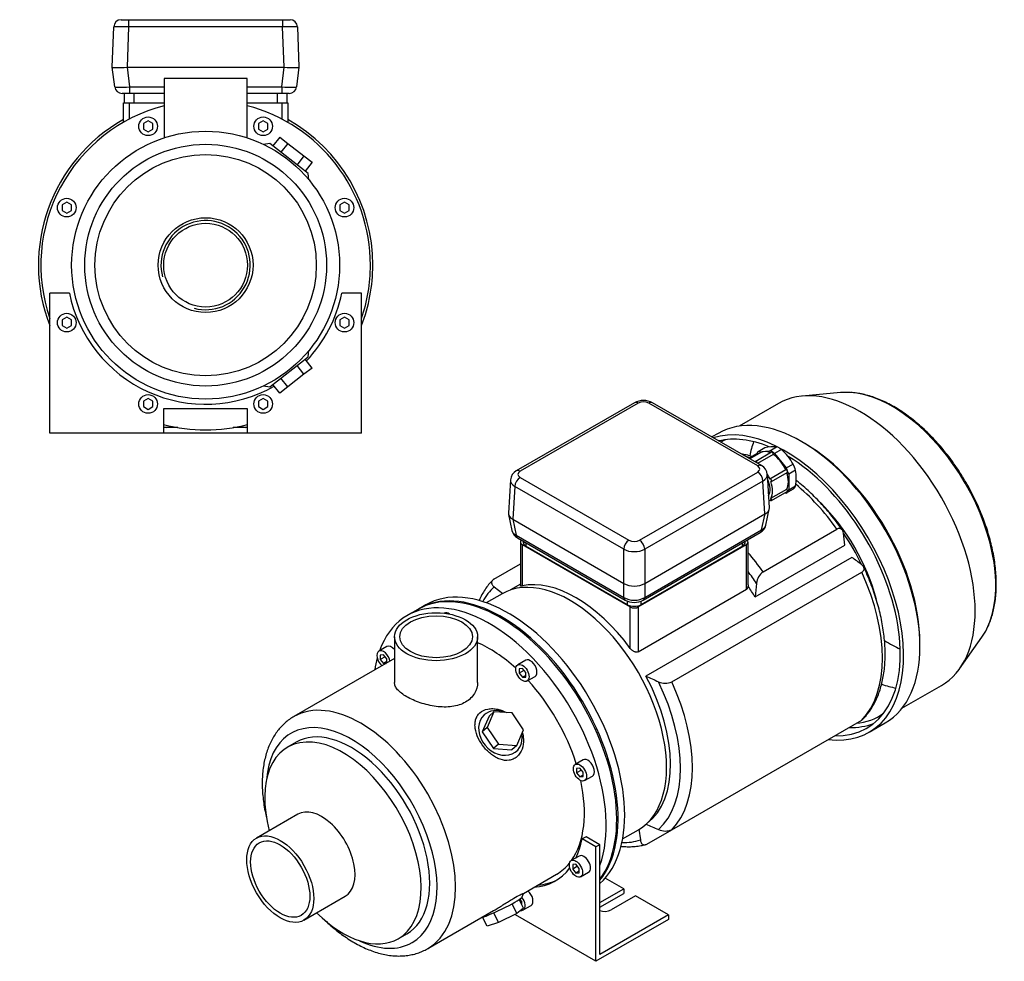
# Model space of a CAD drawing. Header units: millimetres. Extents: x 109 to 1180, y 13 to 791.
# Tile 2 of 2: x 653 to 1180, y 13 to 518. Entities that reach past the tile are written whole.
import ezdxf

# ---------------------------------------------------------------- set-up
doc = ezdxf.new("R2010")
doc.units = ezdxf.units.MM
for name, color, linetype in [('BASETTA_MEC_80-9', 7, 'Continuous'), ('CARCASSA_MEC_90', 7, 'Continuous'), ('COPRIVENTOLA_MEC', 7, 'Continuous'), ('CORPO_MH_9_[2-3]', 7, 'Continuous'), ('FLANGIA_MOTORE_T', 7, 'Continuous'), ('GHIERA_PG13_5_CO', 7, 'Continuous'), ('STAFFA_3-5-9_INT', 7, 'Continuous')]:
    doc.layers.add(name, color=color, linetype=linetype)

# ---------------------------------------------------------------- blocks, each defined once
blk = doc.blocks.new('SE')
at = {"layer": 'BASETTA_MEC_80-9', "color": 7, "linetype": 'Continuous'}
for p, q in [((982.01, 312.48), (918.72, 275.94)), ((984.01, 312.28), (920.72, 275.74)), ((1048, 278.6), (989.66, 312.28)), ((1050, 278.8), (991.66, 312.48)), ((984.71, 238.8), (1048, 275.34)), ((915.56, 271.17), (914.48, 253.33)), ((920.72, 272.48), (979.06, 238.8)), ((1050.82, 270.55), (987.54, 234.01)), ((1051.89, 252.88), (1050.82, 270.55)), ((1054.24, 256.19), (1053.16, 274.02)), ((917.9, 267.69), (916.83, 250.02)), ((976.23, 234.01), (917.9, 267.69)), ((1052.35, 246.87), (1054.18, 255.48)), ((914.54, 252.62), (916.37, 244.01)), ((916.79, 250.05), (918.61, 241.48)), ((916.83, 250.02), (976.23, 215.73)), ((987.54, 215.73), (1051.89, 252.88)), ((1050.11, 244.34), (1051.93, 252.9)), ((986.69, 206.75), (1049.3, 242.9)), ((987.5, 208.19), (1050.11, 244.34)), ((918.61, 241.48), (976.27, 208.19)), ((919.42, 240.04), (977.08, 206.75)), ((922.44, 238.3), (922.44, 237.78)), ((923.9, 237.45), (923.9, 235.73)), ((1039.87, 235.73), (1039.87, 237.45)), ((1041.33, 237.78), (1041.33, 238.3)), ((978.35, 204.3), (923.9, 235.73)), ((976.23, 215.73), (976.23, 234.01)), ((1039.87, 235.73), (985.42, 204.3)), ((987.54, 234.01), (987.54, 215.73)), ((976.27, 208.19), (976.27, 215.7)), ((987.5, 215.7), (987.5, 208.19)), ((978.35, 204.3), (978.35, 206.18)), ((985.42, 206.16), (985.42, 204.3))]:
    blk.add_line(p, q, dxfattribs=at)
for centre, radius, start, end in [((986.84, 303.5), 10.19, 61.736, 118.264), ((921.51, 270.67), 5.96, 117.8551, 175.2508), ((1047.32, 273.64), 5.81, 3.6324, 62.5987), ((922.2, 245.3), 5.95, 192.5403, 242.1359), ((1046.52, 248.15), 5.94, 297.9576, 347.6846), ((981.89, 215.67), 10.13, 241.6744, 298.3256)]:
    blk.add_arc(centre, radius, start, end, dxfattribs=at)
for centre, major_axis, ratio, start_param, end_param in [((984.01, 309.01), (2, -3.46), 0.57735, 2.356194, 3.141593), ((986.84, 310.64), (4, 0), 0.578054, 0.786007, 2.355586), ((989.66, 309.01), (-2, -3.46), 0.57735, 3.141593, 3.926991), ((920.72, 272.48), (2, -3.46), 0.57735, 2.356194, 3.141871), ((923.56, 274.11), (4, 0), 0.576647, 2.356803, 3.926382), ((1048, 275.33), (-2, -3.46), 0.57735, 3.133327, 3.926991), ((1045.16, 276.97), (-4, 0), 0.576647, 2.356803, 3.926382), ((1048, 272.07), (2, -3.46), 0.57735, 0.820305, 2.356194), ((923.56, 270.84), (8, -0.24), 0.576999, 3.124249, 3.943803), ((920.72, 269.21), (2, 3.46), 0.57735, 0.785398, 2.321288), ((1045.16, 273.7), (-8, -0.24), 0.576999, 2.339382, 3.157783), ((922.51, 253.57), (8.03, 0.6), 0.572756, 3.063966, 3.876802), ((1046.21, 256.43), (-8.03, 0.6), 0.572756, 2.406383, 3.219219), ((924.31, 245.12), (7.99, 0.83), 0.573109, 3.20224, 3.859822), ((1047.3, 246.36), (-2, 3.46), 0.57735, 3.141593, 3.804818), ((1044.41, 247.98), (-7.99, 0.83), 0.573109, 2.423363, 3.080945), ((921.42, 243.5), (2, 3.46), 0.57735, 2.478368, 3.141593), ((927.44, 237.78), (5, 0), 0.57735, 3.141593, 3.926991), ((979.06, 235.53), (2, 3.46), 0.57735, 0.785398, 2.321288), ((981.89, 240.43), (-4, 0), 0.578054, 0.786007, 2.355586), ((984.71, 235.53), (-2, 3.46), 0.57735, 3.961897, 5.497787), ((1036.33, 237.78), (-5, 0), 0.57735, 2.356194, 3.141593), ((981.89, 237.17), (8, 0), 0.557214, 3.9276, 5.497178), ((981.89, 219.3), (-8, 0), 0.630132, 0.792825, 2.348768), ((981.89, 211.88), (-8, 0), 0.647258, 0.792825, 2.348768), ((979.08, 210.21), (2, 3.46), 0.57735, 2.478368, 3.142401), ((984.69, 210.21), (-2, 3.46), 0.57735, 3.141754, 3.804818), ((981.89, 206.34), (5, 0), 0.57735, 3.926991, 5.497787)]:
    blk.add_ellipse(centre, major_axis=major_axis, ratio=ratio, start_param=start_param, end_param=end_param, dxfattribs=at)
for points in [[(916.83, 250.02), (916.81, 250.04), (916.79, 250.05)], [(1051.93, 252.9), (1051.91, 252.89), (1051.89, 252.88)], [(976.27, 215.7), (976.25, 215.72), (976.23, 215.73)], [(987.54, 215.73), (987.52, 215.72), (987.5, 215.7)]]:
    blk.add_open_spline(points, degree=2, dxfattribs=at)
at = {"layer": 'CARCASSA_MEC_90', "color": 7, "linetype": 'Continuous'}
for p, q in [((1050.86, 221.96), (1090.39, 244.78)), ((920.9, 237.78), (920.9, 214.34)), ((1042.87, 215.01), (1042.87, 237.78)), ((921.78, 236.55), (979.76, 203.07)), ((921.78, 236.55), (921.78, 214.34)), ((984.01, 203.07), (1041.99, 236.55)), ((1041.99, 212.56), (1041.99, 236.55)), ((1046.59, 208.49), (1094.67, 236.26)), ((1098.48, 229.66), (988.17, 165.97)), ((906.71, 217.94), (920.9, 226.13)), ((1001.97, 162.94), (1103.73, 221.69)), ((906.88, 213.82), (911.55, 210.28)), ((920.9, 215.25), (915.61, 212.19)), ((984.01, 179.09), (1041.99, 212.56)), ((1047.38, 215.73), (1046.59, 208.49)), ((979.76, 180.86), (979.76, 203.07)), ((984.01, 203.07), (984.01, 179.09)), ((1001.97, 83.74), (1103.73, 142.49)), ((988.11, 86.62), (988.28, 86.72)), ((984.42, 84.07), (985.15, 78.25)), ((988.64, 76.04), (1001.97, 83.74))]:
    blk.add_line(p, q, dxfattribs=at)
for centre, radius, start, end in [((287.23, 138.05), 813.39, 6.93431, 7.38313), ((609.71, -420.51), 813.39, 52.61687, 53.06569), ((1055.97, 215.01), 8.62, 126.351, 175.2134), ((1040.98, 214.16), 1.89, 302.4688, 0.1836), ((1480.35, 1276), 1214.25, 246.08791, 246.43153), ((998.51, 170.87), 8.65, 244.8702, 293.5654), ((1480.35, 1196.8), 1214.25, 246.08791, 246.43153), ((998.51, 91.64), 8.62, 244.7866, 293.649)]:
    blk.add_arc(centre, radius, start, end, dxfattribs=at)
for centre, major_axis, start_param, end_param in [((1056.1, 209.59), (-41.5, 71.88), -0.572932, -0.536903), ((1056.1, 209.59), (-41.5, 71.88), 4.873724, 5.287174), ((1064.97, 214.71), (-35, 60.62), 4.269513, 5.156238), ((1062.85, 213.48), (-36.25, 62.79), 4.578505, 4.846414), ((923.9, 237.78), (3, 0), 2.489579, 3.926991), ((1039.87, 237.78), (-3, 0), 2.356194, 3.793606), ((1016.57, 186.76), (-41.5, 71.88), 4.873724, 5.033102), ((1013.09, 184.75), (-39.43, 68.3), 4.835465, 4.934401), ((1056.1, 209.59), (41.5, -71.88), 0.161335, 1.409461), ((950.77, 148.78), (-36.25, 62.79), 4.896727, 6.098847), ((950.86, 148.83), (-39.43, 68.3), 0.123076, 0.332793), ((1012.29, 184.29), (-36.25, 62.79), 4.764971, 4.858829), ((981.89, 204.3), (-3, 0), 0.785398, 2.356194), ((950.07, 148.37), (36.25, -62.79), 0.067278, 1.518214), ((950.86, 148.83), (39.43, -68.3), 0.123076, 1.44772), ((954.34, 150.84), (41.5, -71.88), 0.161335, 1.409461), ((950.86, 148.83), (39.43, -68.3), 5.950393, 6.160109)]:
    blk.add_ellipse(centre, major_axis=major_axis, ratio=0.57735, start_param=start_param, end_param=end_param, dxfattribs=at)
for points, knots in [([(1044.89, 283.67), (1043.88, 283.98), (1041.97, 284.5), (1040.08, 284.9), (1039.18, 285.06)], [0.68622913, 0.68622913, 0.68622913, 0.68622913, 0.72677658, 0.76324708, 0.76324708, 0.76324708, 0.76324708]), ([(1093.28, 244.31), (1093.19, 244.44), (1092.23, 245.83), (1090.14, 248.69), (1087.16, 252.51), (1084.03, 256.22), (1080.81, 259.75), (1077.5, 263.11), (1074.11, 266.28), (1071.12, 268.84), (1069.26, 270.33), (1068.56, 270.87)], [0, 0, 0, 0, 0.0040869, 0.0520282, 0.0999918, 0.1479807, 0.196001, 0.2440587, 0.2921593, 0.3403075, 0.3688413, 0.3688413, 0.3688413, 0.3688413]), ([(1093.88, 242.58), (1093.81, 243.07), (1093.69, 243.51), (1093.43, 244.08), (1093.32, 244.26), (1093.08, 244.57), (1092.95, 244.71), (1092.65, 244.94), (1092.48, 245.03), (1092.12, 245.15), (1091.93, 245.18), (1091.62, 245.18), (1091.52, 245.17), (1091.3, 245.14), (1091.19, 245.12), (1090.86, 245.02), (1090.63, 244.92), (1090.39, 244.78)], [0, 0, 0, 0, 0.25, 0.25, 0.375, 0.375, 0.5, 0.5, 0.625, 0.625, 0.75, 0.75, 0.8125, 0.8125, 0.875, 0.875, 1, 1, 1, 1]), ([(1103.73, 221.69), (1103.96, 221.82), (1104.16, 221.97), (1104.49, 222.29), (1104.63, 222.46), (1104.84, 222.82), (1104.9, 223), (1104.98, 223.37), (1104.99, 223.56), (1104.94, 223.93), (1104.89, 224.12), (1104.74, 224.48), (1104.64, 224.66), (1104.4, 225.01), (1104.26, 225.18), (1103.93, 225.5), (1103.75, 225.66), (1103.56, 225.81)], [0, 0, 0, 0, 0.125, 0.125, 0.25, 0.25, 0.375, 0.375, 0.5, 0.5, 0.625, 0.625, 0.75, 0.75, 0.875, 0.875, 1, 1, 1, 1]), ([(1104.37, 143), (1104.99, 143.65), (1106.18, 144.89), (1108.01, 147.29), (1109.75, 150.01), (1111.31, 152.97), (1112.66, 156.14), (1113.81, 159.5), (1114.74, 163.05), (1115.46, 166.78), (1115.96, 170.66), (1116.23, 174.68), (1116.28, 178.82), (1116.11, 183.07), (1115.73, 187.41), (1115.12, 191.83), (1114.31, 196.3), (1113.28, 200.82), (1112.06, 205.37), (1110.63, 209.93), (1109.01, 214.49), (1107.21, 218.99), (1105.72, 222.41), (1104.91, 224.1), (1104.75, 224.44)], [0, 0, 0, 0, 0.035929, 0.081864, 0.128145, 0.174807, 0.22185, 0.269239, 0.316918, 0.364821, 0.412882, 0.461043, 0.509256, 0.557482, 0.605692, 0.653873, 0.702017, 0.750121, 0.798186, 0.846214, 0.894209, 0.942176, 0.990121, 1, 1, 1, 1]), ([(906.07, 217.42), (905.45, 216.78), (904.26, 215.53), (902.43, 213.13), (900.69, 210.41), (899.5, 208.15), (898.89, 206.82), (898.75, 206.51)], [0, 0, 0, 0, 0.0358646, 0.0818082, 0.128098, 0.1747697, 0.1887369, 0.1887369, 0.1887369, 0.1887369]), ([(906.71, 217.94), (906.48, 217.8), (906.28, 217.66), (905.95, 217.34), (905.81, 217.16), (905.61, 216.81), (905.54, 216.63), (905.46, 216.25), (905.45, 216.07), (905.5, 215.69), (905.55, 215.51), (905.7, 215.14), (905.8, 214.97), (906.04, 214.62), (906.19, 214.45), (906.51, 214.12), (906.69, 213.97), (906.88, 213.82)], [0, 0, 0, 0, 0.125, 0.125, 0.25, 0.25, 0.375, 0.375, 0.5, 0.5, 0.625, 0.625, 0.75, 0.75, 0.875, 0.875, 1, 1, 1, 1]), ([(921.78, 214.34), (921.52, 214.28), (921.32, 214.25), (921.09, 214.24), (921.03, 214.24), (920.94, 214.26), (920.92, 214.28), (920.9, 214.31), (920.9, 214.32), (920.9, 214.33)], [0, 0, 0, 0, 0.25, 0.25, 0.375, 0.375, 0.5, 0.5, 0.5325569, 0.5325569, 0.5325569, 0.5325569]), ([(984.01, 179.09), (983.85, 179), (983.68, 178.93), (983.31, 178.86), (983.12, 178.85), (982.73, 178.87), (982.53, 178.91), (982.13, 179.02), (981.93, 179.09), (981.55, 179.28), (981.36, 179.38), (981, 179.62), (980.82, 179.76), (980.32, 180.18), (980.02, 180.51), (979.76, 180.86)], [0, 0, 0, 0, 0.125, 0.125, 0.25, 0.25, 0.375, 0.375, 0.5, 0.5, 0.625, 0.625, 0.75, 0.75, 1, 1, 1, 1]), ([(1104.4, 143), (1104.38, 142.98), (1104.35, 142.96), (1104.16, 142.77), (1103.96, 142.62), (1103.73, 142.49)], [0.8566192, 0.8566192, 0.8566192, 0.8566192, 0.875, 0.875, 1, 1, 1, 1]), ([(974.66, 74.87), (974.97, 74.83), (976.43, 74.7), (979.01, 74.59), (982.3, 74.73), (985.33, 75.12), (987.01, 75.53), (987.87, 75.75)], [0.8098303, 0.8098303, 0.8098303, 0.8098303, 0.8227642, 0.8703688, 0.9176173, 0.964465, 1, 1, 1, 1]), ([(985.15, 78.25), (985.22, 77.76), (985.34, 77.32), (985.6, 76.74), (985.71, 76.57), (985.95, 76.25), (986.08, 76.12), (986.38, 75.89), (986.55, 75.8), (986.91, 75.68), (987.1, 75.64), (987.41, 75.64), (987.52, 75.65), (987.73, 75.68), (987.84, 75.71), (988.17, 75.81), (988.4, 75.91), (988.64, 76.04)], [0, 0, 0, 0, 0.25, 0.25, 0.375, 0.375, 0.5, 0.5, 0.625, 0.625, 0.75, 0.75, 0.8125, 0.8125, 0.875, 0.875, 1, 1, 1, 1])]:
    blk.add_open_spline(points, degree=3, knots=knots, dxfattribs=at)
blk.add_open_spline([(1042.87, 215.01), (1042.87, 214.72), (1042.87, 214.44), (1042.86, 214.16)], degree=3, dxfattribs=at)
at = {"layer": 'COPRIVENTOLA_MEC', "color": 7, "linetype": 'Continuous'}
for p, q in [((1092.39, 317.91), (1071.83, 316.02)), ((1059.13, 312.09), (1038, 299.89)), ((1026.77, 296.06), (1023.44, 294.13)), ((1073.17, 290.68), (1071.55, 291.62)), ((1156.14, 169.99), (1168.05, 186.85)), ((1134.87, 181.95), (1134.87, 183.83)), ((1125.25, 148.77), (1146.38, 160.97)), ((1107.62, 135.93), (1116.32, 140.95))]:
    blk.add_line(p, q, dxfattribs=at)
for centre, major_axis, start_param, end_param in [((1102.76, 236.53), (-43.63, 75.56), 3.141593, 6.283185), ((1120.14, 246.56), (-39.15, 67.81), -0.361505, -0.260295), ((1120.14, 246.56), (-39.15, 67.81), 3.508856, 5.92168), ((1071.55, 218.51), (-44.77, 77.55), 3.141593, 6.283185), ((1062.85, 213.48), (-44.78, 77.55), 2.725859, 6.154871), ((1062.85, 213.48), (-43.52, 75.39), 5.638527, 6.116689), ((1070.63, 217.98), (-42.37, 73.4), 6.225075, 6.283185), ((1102.45, 236.35), (-42.37, 73.4), 0.453147, 0.585193), ((1073.17, 219.45), (-43.63, 75.56), 3.926991, 5.497787), ((1062.85, 213.48), (-43.52, 75.39), 2.796644, 5.474566), ((1118.71, 245.74), (-38.19, 66.15), 0.680506, 0.689726), ((1120.14, 246.56), (-39.15, 67.81), 3.401888, 3.508856), ((1118.71, 245.74), (-38.19, 66.15), -3.979419, -3.822098), ((1102.45, 236.35), (-42.37, 73.4), -3.726559, -3.594739), ((1070.63, 217.98), (-42.37, 73.4), 2.882539, 3.199703), ((1070.63, 217.98), (-43.52, 75.39), 2.796644, 3.05212)]:
    blk.add_ellipse(centre, major_axis=major_axis, ratio=0.57735, start_param=start_param, end_param=end_param, dxfattribs=at)
blk.add_open_spline([(1170.86, 191.65), (1171.18, 192.29), (1171.9, 193.73), (1172.96, 196.52), (1173.96, 199.81), (1174.75, 203.31), (1175.33, 206.96), (1175.68, 210.77), (1175.83, 214.71), (1175.75, 218.76), (1175.46, 222.92), (1174.95, 227.16), (1174.23, 231.48), (1173.31, 235.84), (1172.18, 240.24), (1170.85, 244.67), (1169.32, 249.09), (1167.61, 253.51), (1165.72, 257.9), (1163.66, 262.24), (1161.43, 266.52), (1159.04, 270.72), (1156.5, 274.84), (1153.83, 278.84), (1151.02, 282.72), (1148.1, 286.47), (1145.06, 290.06), (1141.93, 293.49), (1138.72, 296.74), (1135.43, 299.81), (1132.07, 302.67), (1128.67, 305.31), (1125.22, 307.74), (1121.75, 309.93), (1118.26, 311.88), (1114.78, 313.57), (1111.3, 315.01), (1107.85, 316.18), (1104.42, 317.08), (1101.09, 317.67), (1098.75, 317.97), (1097.69, 317.98), (1097.64, 317.99)], degree=3, knots=[0, 0, 0, 0, 0.015369, 0.040965, 0.066679, 0.092484, 0.118355, 0.144268, 0.170205, 0.19615, 0.222091, 0.248023, 0.273941, 0.299846, 0.325737, 0.351615, 0.37748, 0.403335, 0.429182, 0.455023, 0.48086, 0.506694, 0.53253, 0.558367, 0.584208, 0.610056, 0.635912, 0.661779, 0.687659, 0.713554, 0.739466, 0.765396, 0.791344, 0.81731, 0.843291, 0.869284, 0.895278, 0.921259, 0.947209, 0.973105, 0.99892, 1, 1, 1, 1], dxfattribs=at)
at = {"layer": 'CORPO_MH_9_[2-3]', "color": 7, "linetype": 'Continuous'}
for p, q in [((865.99, 201.73), (860.33, 198.46)), ((853.5, 187.11), (853.5, 162.62)), ((898, 162.62), (898, 187.11)), ((849.37, 181.88), (845.13, 179.43)), ((853.5, 175.47), (799.57, 144.33)), ((847.63, 177.46), (845.86, 177.3)), ((845.86, 177.3), (845.86, 174.95)), ((848.45, 176.44), (845.86, 174.95)), ((845.86, 174.95), (847.63, 172.75)), ((849.39, 175.26), (847.63, 177.46)), ((849.39, 173.1), (849.39, 175.26)), ((923.74, 174.52), (919.5, 172.07)), ((849.39, 173.77), (847.63, 172.75)), ((847.63, 172.75), (849, 172.87)), ((922, 170.09), (920.23, 169.93)), ((920.23, 169.93), (920.23, 167.58)), ((922.82, 169.07), (920.23, 167.58)), ((923.77, 167.89), (922, 170.09)), ((920.23, 167.58), (922, 165.38)), ((923.77, 166.4), (922, 165.38)), ((922, 165.38), (923.77, 165.54)), ((923.77, 165.54), (923.77, 167.89)), ((924.5, 163.41), (928.74, 165.86)), ((904.1, 144.6), (900.44, 136.2)), ((906.71, 146.96), (903.05, 138.56)), ((906.71, 146.96), (904.1, 144.6)), ((916.48, 146.31), (906.71, 146.96)), ((922.6, 137.27), (916.48, 146.31)), ((903.05, 138.56), (900.44, 136.2)), ((903.05, 138.56), (909.16, 129.51)), ((918.93, 128.87), (922.6, 137.27)), ((900.44, 136.2), (906.55, 127.16)), ((800.87, 130.65), (796.23, 127.97)), ((909.16, 129.51), (906.55, 127.16)), ((906.55, 127.16), (916.32, 126.52)), ((909.16, 129.51), (918.93, 128.87)), ((918.93, 128.87), (916.32, 126.52)), ((954.55, 121.16), (950.3, 118.71)), ((952.8, 116.74), (951.04, 116.58)), ((951.04, 116.58), (951.04, 114.22)), ((954.57, 114.54), (952.8, 116.74)), ((953.62, 115.71), (951.04, 114.22)), ((951.04, 114.22), (952.8, 112.02)), ((954.57, 113.04), (952.8, 112.02)), ((952.8, 112.02), (954.57, 112.18)), ((954.57, 112.18), (954.57, 114.54)), ((955.3, 110.05), (959.55, 112.5)), ((801.73, 92.06), (779.61, 79.29)), ((922.51, 49.61), (940.33, 59.9)), ((805.01, 35.29), (827.13, 48.06)), ((921.9, 47.81), (922.53, 49.6)), ((918.93, 38.88), (916.43, 44.04)), ((922.6, 41.77), (920.34, 46.41)), ((871.32, 20.05), (906.55, 40.39)), ((909.16, 34.01), (906.64, 39.18)), ((918.93, 38.88), (909.16, 34.01)), ((922.6, 41.77), (918.93, 38.88)), ((903.05, 32.03), (900.7, 36.86)), ((909.16, 34.01), (903.05, 32.03)), ((855.48, 25.35), (860.12, 28.02))]:
    blk.add_line(p, q, dxfattribs=at)
for centre, major_axis, ratio, start_param, end_param in [((910.11, 125.3), (44.13, -76.43), 0.57735, 0.241164, 3.141593), ((904.46, 122.04), (44.13, -76.43), 0.57735, 0.45581, 3.593987), ((882.67, 195.34), (2.5, -4.33), 0.57735, 2.288708, 3.141593), ((847.63, 175.1), (-2.5, 4.33), 0.57735, 0, 2.122878), ((847.63, 175.1), (-2.5, 4.33), 0.57735, 4.160308, 6.283185), ((851.87, 177.55), (2.5, -4.33), 0.57735, 1.876836, 3.141593), ((904.46, 122.04), (35.88, -62.14), 0.57735, 2.076031, 2.48384), ((904.46, 122.04), (44.13, -76.43), 0.57735, 3.660226, 3.763049), ((926.24, 170.19), (2.5, -4.33), 0.57735, 0, 3.141593), ((904.46, 122.04), (35.88, -62.14), 0.57735, 1.202887, 1.938706), ((835.44, 82.19), (-35.88, 62.14), 0.57735, 3.146203, 6.280891), ((910.21, 135.56), (-8.7, 9.66), 0.810411, 5.253429, 6.283185), ((830.49, 79.33), (32.38, -56.08), 0.57735, 0, 3.835482), ((910.21, 135.56), (-8.7, 9.66), 0.810411, 0, 4.056698), ((830.49, 79.33), (29.63, -51.31), 0.57735, 0, 3.141593), ((825.86, 76.66), (29.62, -51.31), 0.57735, 0, 4.269345), ((957.05, 116.83), (2.5, -4.33), 0.57735, 0, 3.141593), ((904.46, 122.04), (35.88, -62.14), 0.57735, 0.25816, 1.065562), ((814.43, 70.06), (12.7, -22), 0.57735, 0, 3.141593), ((904.46, 122.04), (35.88, -62.14), 0.57735, 0, 0.21901), ((910.21, 42.27), (11.69, 5.69), 0.099506, 3.627919, 6.183016), ((825.86, 76.66), (29.62, -51.31), 0.57735, 5.155433, 6.283185), ((830.49, 79.33), (32.38, -56.08), 0.57735, 5.589296, 6.283185), ((835.44, 82.19), (-35.88, 62.14), 0.57735, 3.141593, 3.146203)]:
    blk.add_ellipse(centre, major_axis=major_axis, ratio=ratio, start_param=start_param, end_param=end_param, dxfattribs=at)
for centre, major_axis in [((875.75, 187.11), (-22.25, 0)), ((875.75, 187.11), (-19.48, 0)), ((922, 167.74), (-2.5, 4.33)), ((952.8, 114.38), (-2.5, 4.33)), ((792.31, 57.29), (12.7, -22)), ((792.31, 57.29), (-11.21, 19.42))]:
    blk.add_ellipse(centre, major_axis=major_axis, ratio=0.57735, dxfattribs=at)
for points, knots in [([(898, 162.62), (898, 162.62), (898, 162.62), (898, 160.58), (897.42, 158.52), (895.77, 155.79), (895.08, 154.93), (893.45, 153.37), (892.53, 152.68), (890.46, 151.48), (889.31, 150.98), (886.88, 150.19), (885.6, 149.9), (881.53, 149.35), (878.65, 149.4), (874.3, 149.96), (872.86, 150.23), (870.02, 150.9), (868.61, 151.3), (865.92, 152.2), (864.64, 152.7), (862.2, 153.78), (861.05, 154.36), (857.96, 156.15), (856.29, 157.44), (854.63, 159.37), (854.2, 160.03), (853.64, 161.32), (853.5, 161.97), (853.5, 162.62), (853.5, 162.62), (853.5, 162.62)], [0.1249711, 0.1249711, 0.1249711, 0.1249711, 0.125, 0.125, 0.1875, 0.1875, 0.21875, 0.21875, 0.25, 0.25, 0.28125, 0.28125, 0.3125, 0.3125, 0.375, 0.375, 0.40625, 0.40625, 0.4375, 0.4375, 0.46875, 0.46875, 0.5, 0.5, 0.5625, 0.5625, 0.59375, 0.59375, 0.625, 0.625, 0.6250739, 0.6250739, 0.6250739, 0.6250739]), ([(919.07, 122.85), (918.47, 122.31), (917.82, 121.89), (916.42, 121.24), (915.65, 121.02), (913.32, 120.69), (911.66, 120.91), (909.24, 121.75), (908.43, 122.12), (906.87, 122.99), (906.11, 123.5), (903.89, 125.2), (902.54, 126.55), (900.13, 129.56), (899.13, 131.17), (897.55, 134.53), (897.01, 136.22), (896.63, 138.72), (896.58, 139.53), (896.63, 141.11), (896.75, 141.88), (897.15, 143.34), (897.44, 144.03), (898.2, 145.29), (898.68, 145.87), (900.36, 147.38), (901.85, 148.08), (904.34, 148.56), (905.22, 148.63), (907.01, 148.58), (907.91, 148.47), (910.4, 147.93), (911.95, 147.34), (913.39, 146.55)], [0, 0, 0, 0, 0.03125, 0.03125, 0.0625, 0.0625, 0.125, 0.125, 0.15625, 0.15625, 0.1875, 0.1875, 0.25, 0.25, 0.3125, 0.3125, 0.375, 0.375, 0.40625, 0.40625, 0.4375, 0.4375, 0.46875, 0.46875, 0.5, 0.5, 0.5625, 0.5625, 0.59375, 0.59375, 0.625, 0.625, 0.6792325, 0.6792325, 0.6792325, 0.6792325]), ([(799.68, 144.36), (799.44, 144.24), (798.43, 143.7), (796.58, 142.39), (794.34, 140.53), (792.26, 138.4), (790.37, 136.06), (788.67, 133.48), (787.17, 130.7), (785.87, 127.7), (784.78, 124.51), (783.9, 121.13), (783.25, 117.58), (782.83, 113.87), (782.64, 110.04), (782.67, 106.09), (782.93, 102.04), (783.41, 97.92), (784.07, 93.94), (784.63, 91.33), (784.91, 90.12)], [0, 0, 0, 0, 0.0048975, 0.0242233, 0.0435424, 0.0629296, 0.0824594, 0.102191, 0.1221629, 0.1423893, 0.16286, 0.1835448, 0.2044005, 0.2253792, 0.2464356, 0.2675321, 0.288637, 0.3097288, 0.3307976, 0.3488226, 0.3488226, 0.3488226, 0.3488226]), ([(921.97, 135.73), (922.29, 134.56), (922.47, 133.37), (922.6, 130.39), (922.35, 128.58), (921.2, 125.36), (920.28, 123.91), (919.07, 122.85)], [0.8346005, 0.8346005, 0.8346005, 0.8346005, 0.875, 0.875, 0.9375, 0.9375, 1, 1, 1, 1]), ([(906.54, 40.39), (906.61, 40.43), (906.68, 40.47), (907.52, 40.96), (908.3, 41.43), (909.89, 42.4), (910.7, 42.91), (912.33, 43.93), (913.13, 44.43), (914.71, 45.41), (915.5, 45.9), (917.72, 47.23), (919.05, 47.98), (920.58, 48.78), (921.03, 49), (921.74, 49.33), (922.01, 49.44), (922.43, 49.61), (922.54, 49.64), (922.54, 49.63)], [0.3721818, 0.3721818, 0.3721818, 0.3721818, 0.375, 0.375, 0.40625, 0.40625, 0.4375, 0.4375, 0.46875, 0.46875, 0.5, 0.5, 0.5625, 0.5625, 0.59375, 0.59375, 0.625, 0.625, 0.6619883, 0.6619883, 0.6619883, 0.6619883]), ([(816.02, 35.44), (816.09, 35.37), (817.21, 34.29), (819.42, 32.27), (822.68, 29.55), (826.01, 27.05), (829.38, 24.77), (832.8, 22.73), (836.25, 20.94), (839.7, 19.42), (843.16, 18.16), (846.6, 17.19), (850, 16.51), (853.34, 16.13), (856.61, 16.04), (859.78, 16.25), (862.83, 16.75), (865.77, 17.53), (868.52, 18.6), (870.49, 19.53), (871.38, 20.1), (871.51, 20.19)], [0.6435645, 0.6435645, 0.6435645, 0.6435645, 0.6450426, 0.6660782, 0.6871514, 0.7082644, 0.7294171, 0.7506058, 0.7718215, 0.7930445, 0.8142426, 0.8353763, 0.8563964, 0.8772483, 0.8978801, 0.9182523, 0.9383478, 0.9581766, 0.9777762, 0.9972068, 1, 1, 1, 1])]:
    blk.add_open_spline(points, degree=3, knots=knots, dxfattribs=at)
at = {"layer": 'FLANGIA_MOTORE_T', "color": 7, "linetype": 'Continuous'}
for p, q in [((911.09, 210.16), (902.65, 205.29)), ((870.23, 204.18), (866.7, 202.14)), ((975.65, 78.85), (984.09, 83.72))]:
    blk.add_line(p, q, dxfattribs=at)
for centre, major_axis, start_param, end_param in [((947.59, 146.94), (36.5, -63.22), 0, 3.141593), ((914.36, 127.75), (44.12, -76.43), 0.121401, 3.141593), ((910.82, 125.71), (44.12, -76.43), 0.219659, 3.149605)]:
    blk.add_ellipse(centre, major_axis=major_axis, ratio=0.57735, start_param=start_param, end_param=end_param, dxfattribs=at)
at = {"layer": 'GHIERA_PG13_5_CO', "color": 7, "linetype": 'Continuous'}
for p, q in [((1047.75, 285.3), (1043.24, 282.7)), ((1049.65, 285.74), (1043.81, 282.37)), ((1055.4, 285.99), (1046.92, 281.09)), ((1056.27, 284.83), (1047.91, 280)), ((1051.87, 288.34), (1048.24, 286.24)), ((1048.24, 286.24), (1054.48, 286.8)), ((1054.48, 286.8), (1058.11, 288.9)), ((1060.71, 287.4), (1057.08, 285.3)), ((1057.08, 285.3), (1063.32, 277.53)), ((1063.32, 277.53), (1066.95, 279.63)), ((1063.06, 276.46), (1054.57, 271.56)), ((1055.32, 270.27), (1063.81, 275.16)), ((1068.25, 276.29), (1064.62, 274.19)), ((1064.62, 274.19), (1064.62, 265.86)), ((1055.03, 261.27), (1063.52, 266.17)), ((1055.32, 260.06), (1063.81, 264.96)), ((1063.32, 264.02), (1061.97, 263.9)), ((1066.95, 266.11), (1063.32, 264.02)), ((1064.62, 265.86), (1068.25, 267.96)), ((1054.01, 259.96), (1054.67, 260.35))]:
    blk.add_line(p, q, dxfattribs=at)
for centre, radius, start, end in [((1057.24, 263.45), 25.46, 88.0317, 102.1761), ((1043.08, 266.83), 27.09, 28.1909, 49.397), ((1047.24, 272.12), 21.42, 348.7901, 11.2099)]:
    blk.add_arc(centre, radius, start, end, dxfattribs=at)
for centre, major_axis, start_param, end_param in [((1055.78, 275.13), (-6.75, 11.69), 0.125517, 0.31778), ((1048.12, 284.65), (0.375, -0.65), 1.807572, 3.141593), ((1055.78, 275.13), (6.13, -10.61), 2.469888, 3.141593), ((1055.78, 275.13), (-6.75, 11.69), 5.361505, 5.634069), ((1055.78, 285.34), (0.375, -0.65), 0.41713, 3.141593), ((1055.78, 275.13), (6.12, -10.61), 1.366148, 2.299044), ((1059.41, 277.23), (-6.75, 11.69), 5.361505, 5.634069), ((1047.29, 280.44), (0.375, -0.65), 0.656535, 4.055854), ((1059.41, 277.23), (6.75, -11.69), 1.172715, 1.445279), ((1063.43, 275.81), (0.375, -0.65), 0, 3.141593), ((1055.78, 275.13), (6.75, -11.69), 1.172715, 1.445279), ((1055.78, 275.13), (6.13, -10.61), 0.31895, 1.251846), ((1047.29, 270.23), (6.12, -10.61), 1.366148, 1.608966), ((1047.29, 270.23), (5.18, -8.98), 0.321089, 1.394193), ((1054.95, 270.91), (0.375, -0.65), -0.630067, 3.248061), ((1047.29, 270.23), (6.12, -10.61), 0.31895, 1.251846), ((1055.78, 275.13), (6.75, -11.69), 0.125517, 0.398082), ((1063.43, 265.61), (-0.375, 0.65), 3.141593, 5.342456), ((1059.41, 277.23), (6.75, -11.69), 0.125517, 0.398082), ((1047.29, 270.23), (-6.13, 10.61), 3.242704, 3.346241), ((1054.95, 260.71), (-0.375, 0.65), 1.464328, 5.342456)]:
    blk.add_ellipse(centre, major_axis=major_axis, ratio=0.57735, start_param=start_param, end_param=end_param, dxfattribs=at)
at = {"layer": 'STAFFA_3-5-9_INT', "color": 7, "linetype": 'Continuous'}
for p, q in [((956.06, 80), (953.94, 78.77)), ((963.5, 75.7), (956.06, 80)), ((961.38, 74.48), (953.94, 78.77)), ((963.5, 75.7), (961.38, 74.48)), ((961.38, 13.24), (961.38, 74.48)), ((963.5, 16.91), (963.5, 75.7)), ((952.43, 69.63), (948.18, 67.18)), ((950.68, 65.2), (948.92, 65.05)), ((948.92, 65.05), (948.92, 62.69)), ((951.5, 64.18), (948.92, 62.69)), ((952.45, 63.01), (950.68, 65.2)), ((948.92, 62.69), (950.68, 60.49)), ((952.45, 61.51), (950.68, 60.49)), ((950.68, 60.49), (952.45, 60.65)), ((952.45, 60.65), (952.45, 63.01)), ((953.18, 58.52), (957.43, 60.97)), ((976.23, 52.02), (966.26, 57.78)), ((963.5, 44.67), (976.23, 52.02)), ((963.5, 42.22), (976.23, 49.57)), ((982.59, 48.35), (969.44, 40.75)), ((976.23, 52.02), (976.23, 49.57)), ((1000.27, 38.14), (982.59, 48.35)), ((920.7, 46.4), (920.42, 46.24)), ((921.64, 45.22), (920.56, 46.57)), ((921.64, 43.72), (921.64, 45.22)), ((921.64, 43.73), (921.64, 43.73)), ((922.38, 40.73), (926.62, 43.18)), ((918.25, 38.14), (918.25, 38.54)), ((961.38, 13.24), (918.25, 38.14)), ((1000.27, 38.14), (963.5, 16.91)), ((1000.27, 38.14), (1000.27, 35.69)), ((1000.27, 35.69), (961.38, 13.24))]:
    blk.add_line(p, q, dxfattribs=at)
for centre, major_axis, start_param, end_param in [((902.34, 120.81), (-37.25, 64.52), 3.514775, 3.724263), ((954.93, 65.3), (-2.5, 4.33), 3.141593, 6.283185), ((902.34, 120.81), (-37.25, 64.52), 2.869041, 3.382098), ((904.46, 122.04), (-37.25, 64.52), 2.869041, 3.113115), ((919.88, 45.06), (2.5, -4.33), 0, 1.815566), ((924.12, 47.51), (-2.5, 4.33), 3.141593, 5.26447), ((919.88, 45.06), (2.5, -4.33), 5.830585, 6.283185), ((966.26, 42.59), (4.5, 0), 4.052757, 5.497787)]:
    blk.add_ellipse(centre, major_axis=major_axis, ratio=0.57735, start_param=start_param, end_param=end_param, dxfattribs=at)
blk.add_ellipse((950.68, 62.85), major_axis=(2.5, -4.33), ratio=0.57735, dxfattribs=at)
blk = doc.blocks.new('SE4')
at = {"layer": 'BASETTA_MEC_80-9', "color": 7, "linetype": 'Continuous'}
for p, q in [((707.1, 517.69), (711.09, 517.69)), ((711.09, 517.69), (793.59, 517.69)), ((711.09, 517.69), (711.09, 513.83)), ((793.59, 517.69), (797.59, 517.69)), ((793.59, 517.69), (793.59, 513.83)), ((702.34, 492.19), (703.1, 513.83)), ((711.09, 513.83), (710.34, 492.19)), ((793.59, 513.83), (711.09, 513.83)), ((794.35, 492.19), (793.59, 513.83)), ((801.59, 513.83), (802.34, 492.19)), ((702.34, 492.19), (702.34, 492.19)), ((703.63, 481.7), (702.34, 492.19)), ((710.28, 492.19), (711.57, 481.7)), ((710.34, 492.19), (794.35, 492.19)), ((793.11, 481.7), (794.4, 492.19)), ((802.34, 492.19), (801.05, 481.7)), ((802.34, 492.19), (802.34, 492.19)), ((711.57, 481.7), (730.09, 481.7)), ((711.57, 481.7), (711.57, 478.19)), ((774.59, 481.7), (793.11, 481.7)), ((793.11, 481.7), (793.11, 478.19)), ((711.57, 478.19), (707.6, 478.19)), ((708.84, 473.19), (708.84, 478.19)), ((730.09, 478.19), (711.57, 478.19)), ((713.84, 478.19), (713.84, 473.19)), ((793.11, 478.19), (774.59, 478.19)), ((790.84, 473.19), (790.84, 478.19)), ((797.08, 478.19), (793.11, 478.19)), ((795.84, 478.19), (795.84, 473.19))]:
    blk.add_line(p, q, dxfattribs=at)
for centre, start, end in [((707.1, 513.69), 90, 178), ((797.59, 513.69), 2, 90), ((707.6, 482.19), 187, 270), ((797.08, 482.19), 270, 353)]:
    blk.add_arc(centre, 4, start, end, dxfattribs=at)
for centre, major_axis, ratio, start_param, end_param in [((711.1, 513.69), (-8, 0.14), 0.017434, 4.713302, 6.282881), ((793.59, 513.69), (8, 0.14), 0.017434, 0.000304, 1.569883), ((710.36, 492.54), (-8.02, -0.35), 0.043312, 0.003409, 1.559352), ((794.32, 492.54), (8.02, -0.35), 0.043312, 4.723833, 6.279777), ((711.63, 482.19), (-8, -0.49), 0.060259, 0.003713, 1.559657), ((793.05, 482.19), (8, -0.49), 0.060259, 4.723529, 6.279472)]:
    blk.add_ellipse(centre, major_axis=major_axis, ratio=ratio, start_param=start_param, end_param=end_param, dxfattribs=at)
for points in [[(710.34, 492.19), (710.31, 492.19), (710.28, 492.19)], [(794.4, 492.19), (794.37, 492.19), (794.35, 492.19)]]:
    blk.add_open_spline(points, degree=2, dxfattribs=at)
at = {"layer": 'CARCASSA_MEC_90', "color": 7, "linetype": 'Continuous'}
for p, q in [((708.34, 462.69), (708.34, 473.19)), ((708.34, 473.19), (711.34, 473.19)), ((711.34, 473.19), (730.09, 473.19)), ((711.34, 473.19), (711.34, 464.34)), ((774.59, 473.19), (793.34, 473.19)), ((793.34, 464.34), (793.34, 473.19)), ((793.34, 473.19), (796.34, 473.19)), ((796.34, 473.19), (796.34, 462.69))]:
    blk.add_line(p, q, dxfattribs=at)
at = {"layer": 'COPRIVENTOLA_MEC', "color": 7, "linetype": 'Continuous'}
for start, end in [(119.4291, 201.1816), (0, 60.5709), (338.8184, 0), (255.4481, 256.294), (283.706, 284.5519)]:
    blk.add_arc((752.34, 386.19), 89.55, start, end, dxfattribs=at)
at = {"layer": 'CORPO_MH_9_[2-3]', "color": 7, "linetype": 'Continuous'}
for p, q in [((774.59, 486.19), (730.09, 486.19)), ((730.09, 486.19), (730.09, 454.41)), ((774.59, 454.41), (774.59, 486.19)), ((721.54, 463.45), (719.04, 462.01)), ((719.04, 462.01), (719.04, 459.12)), ((719.04, 459.12), (721.54, 457.68)), ((724.04, 462.01), (721.54, 463.45)), ((721.54, 457.68), (724.04, 459.12)), ((724.04, 459.12), (724.04, 462.01)), ((783.15, 463.45), (780.65, 462.01)), ((780.65, 462.01), (780.65, 459.12)), ((780.65, 459.12), (783.15, 457.68)), ((785.65, 462.01), (783.15, 463.45)), ((783.15, 457.68), (785.65, 459.12)), ((785.65, 459.12), (785.65, 462.01)), ((792.03, 454.8), (788.33, 450.08)), ((792.03, 454.8), (796.35, 451.43)), ((786.73, 451.33), (783.37, 450.91)), ((807.22, 435.32), (786.73, 451.33)), ((796.35, 451.43), (792.66, 446.7)), ((796.35, 451.43), (804.99, 444.67)), ((804.99, 444.67), (801.3, 439.95)), ((804.99, 444.67), (809.32, 441.3)), ((809.32, 441.3), (805.62, 436.57)), ((807.64, 431.93), (807.22, 435.32)), ((677.97, 419.88), (675.47, 418.44)), ((675.47, 418.44), (675.47, 415.55)), ((680.47, 418.44), (677.97, 419.88)), ((680.47, 415.55), (680.47, 418.44)), ((826.71, 419.88), (824.21, 418.44)), ((824.21, 418.44), (824.21, 415.55)), ((829.21, 418.44), (826.71, 419.88)), ((829.21, 415.55), (829.21, 418.44)), ((675.47, 415.55), (677.97, 414.11)), ((677.97, 414.11), (680.47, 415.55)), ((824.21, 415.55), (826.71, 414.11)), ((826.71, 414.11), (829.21, 415.55)), ((807.22, 337.06), (807.63, 340.43)), ((786.73, 321.06), (807.22, 337.06)), ((804.99, 327.71), (801.3, 332.44)), ((809.32, 331.09), (805.62, 335.81)), ((804.99, 327.71), (796.35, 320.96)), ((809.32, 331.09), (804.99, 327.71)), ((792.03, 317.58), (788.33, 322.31)), ((796.35, 320.96), (792.66, 325.68)), ((783.34, 321.47), (786.73, 321.06)), ((796.35, 320.96), (792.03, 317.58))]:
    blk.add_line(p, q, dxfattribs=at)
for centre, radius in [((721.54, 460.56), 5), ((783.15, 460.56), 5), ((752.34, 386.19), 71.75), ((752.34, 386.19), 64.75), ((752.34, 386.19), 59.25), ((677.97, 417), 5), ((826.71, 417), 5), ((752.34, 386.19), 25.4), ((752.34, 386.19), 22.42)]:
    blk.add_circle(centre, radius, dxfattribs=at)
for radius, start, end in [(88.25, 104.6033, 198.884), (88.25, 0, 75.3967), (23.9, 255, 195), (88.25, 341.116, 0), (88.25, 255.2289, 284.7711)]:
    blk.add_arc((752.34, 386.19), radius, start, end, dxfattribs=at)
at = {"layer": 'STAFFA_3-5-9_INT', "color": 7, "linetype": 'Continuous'}
for p, q in [((668.84, 296.19), (668.84, 371.19)), ((679.37, 371.19), (668.84, 371.19)), ((835.84, 371.19), (825.32, 371.19)), ((835.84, 296.19), (835.84, 371.19)), ((677.97, 358.27), (675.47, 356.83)), ((675.47, 356.83), (675.47, 353.94)), ((675.47, 353.94), (677.97, 352.5)), ((680.47, 356.83), (677.97, 358.27)), ((677.97, 352.5), (680.47, 353.94)), ((680.47, 353.94), (680.47, 356.83)), ((826.71, 358.27), (824.21, 356.83)), ((824.21, 356.83), (824.21, 353.94)), ((824.21, 353.94), (826.71, 352.5)), ((829.21, 356.83), (826.71, 358.27)), ((826.71, 352.5), (829.21, 353.94)), ((829.21, 353.94), (829.21, 356.83)), ((721.54, 314.71), (719.04, 313.26)), ((719.04, 313.26), (719.04, 310.38)), ((724.04, 313.26), (721.54, 314.71)), ((724.04, 310.38), (724.04, 313.26)), ((783.15, 314.71), (780.65, 313.26)), ((780.65, 313.26), (780.65, 310.38)), ((785.65, 313.26), (783.15, 314.71)), ((785.65, 310.38), (785.65, 313.26)), ((719.04, 310.38), (721.54, 308.93)), ((721.54, 308.93), (724.04, 310.38)), ((774.84, 309.19), (729.84, 309.19)), ((729.84, 309.19), (729.84, 296.19)), ((774.84, 296.19), (774.84, 309.19)), ((780.65, 310.38), (783.15, 308.93)), ((783.15, 308.93), (785.65, 310.38)), ((729.84, 296.19), (668.84, 296.19)), ((737.54, 299.19), (729.84, 299.19)), ((774.84, 296.19), (729.84, 296.19)), ((774.84, 299.19), (767.14, 299.19)), ((835.84, 296.19), (774.84, 296.19))]:
    blk.add_line(p, q, dxfattribs=at)
for centre in [(677.97, 355.39), (826.71, 355.39), (721.54, 311.82), (783.15, 311.82)]:
    blk.add_circle(centre, 5, dxfattribs=at)
for start, end in [(191.6155, 299.5328), (316.4672, 348.3845)]:
    blk.add_arc((752.34, 386.19), 74.5, start, end, dxfattribs=at)

msp = doc.modelspace()

# ---------------------------------------------------------------- block references
for name in ['SE4', 'SE']:
    msp.add_blockref(name, (0, 0))

doc.saveas('drawing.dxf')
